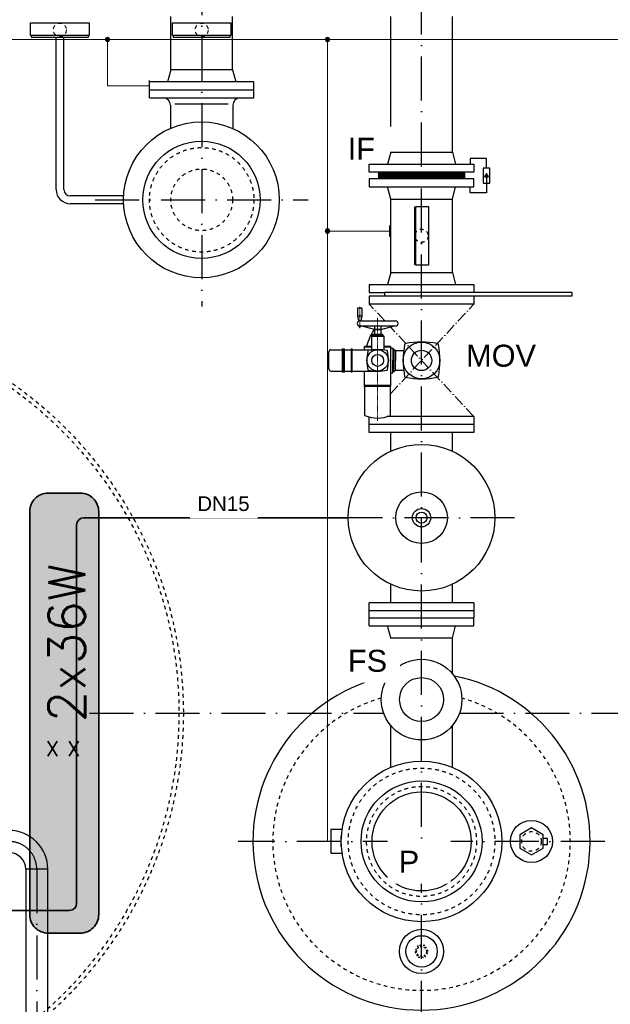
# Model space of a CAD drawing. Header units: millimetres. Extents: x -1777 to 1198744, y 17256 to 76241.
# Tile 15 of 201: x 69920 to 71532, y 42401 to 45086. Entities that reach past the tile are written whole.
import ezdxf
from ezdxf.enums import TextEntityAlignment as Align

# ---------------------------------------------------------------- set-up
doc = ezdxf.new("R2010")
doc.units = ezdxf.units.MM
for name, pattern in [('ACAD_ISO10W100', [18, 12, -3, 0, -3]), ('JIS_02_1.0', [2, 1, -1]), ('STRICHPUNKT', [25.4, 12.7, -6.35, 0, -6.35])]:
    doc.linetypes.add(name, pattern=pattern)
doc.layers.add('0_POL_masch Installation Bestand', color=7, linetype='Continuous')
for name, color, linetype, lineweight in [('Beschriftung', 7, 'Continuous', 9), ('elektro Installation', 7, 'Continuous', 35), ('Verz. Bandstahl 30x3_5mm auf Putz', 1, 'GRENZE2', 18)]:
    doc.layers.add(name, color=color, linetype=linetype, lineweight=lineweight)
doc.styles.add('LBB3.5M1000', font='isocp.shx', dxfattribs={"height": 3.5})
doc.styles.add('ROMANS', font='ROMANS', dxfattribs={"height": 0.2})
doc.linetypes.add('GRENZE2', pattern='A,6.35,-2.54,[132,ltypeshp.shx,S=2.54,R=0,X=-2.54,Y=0],-2.54,25.4', length=36.83)

msp = doc.modelspace()

# ---------------------------------------------------------------- hatches: boundary and pattern name
h = msp.add_hatch()
h.set_pattern_fill('NET3', color=256)
h.set_pattern_definition([(0, (116136.0072, 47871.1993), (0, 3.175), []), (60, (116136.0072, 47871.1993), (-2.74963066, 1.5875), []), (120, (116136.0072, 47871.1993), (-2.74963066, -1.5875), [])])
h.paths.add_polyline_path([(70899.59868, 44669.77003), (70899.59868, 44651.77003), (71134.59868, 44651.77003), (71134.59868, 44669.77003)])
at = {"linetype": 'Continuous', "ltscale": 10}
h = msp.add_hatch(color=256, dxfattribs=at)
h.dxf.hatch_style = 1
h.paths.add_polyline_path([(71194.60246, 44667.01744), (71189.19205, 44657.64632), (71200.01288, 44657.64632)])
h = msp.add_hatch(color=254)
h.dxf.hatch_style = 1
edge = h.paths.add_edge_path()
edge.add_line((68536.09828, 42594.77103), (68448.09828, 42594.77103))
edge.add_arc((68448.09828, 42644.77103), 50, 180, 270, ccw=False)
edge.add_line((68398.09828, 42644.77103), (68398.09828, 43744.77103))
edge.add_arc((68448.09828, 43744.77103), 50, 90, 180, ccw=False)
edge.add_line((68448.09828, 43794.77103), (68536.09828, 43794.77103))
edge.add_arc((68536.09828, 43744.77103), 50, 0, 90, ccw=False)
edge.add_line((68586.09828, 43744.77103), (68586.09828, 42644.77103))
edge.add_arc((68536.09828, 42644.77103), 50, -90, 0, ccw=False)
edge = h.paths.add_edge_path()
edge.add_line((70086.09828, 42594.77103), (69998.09828, 42594.77103))
edge.add_arc((69998.09828, 42644.77103), 50, 180, 270, ccw=False)
edge.add_line((69948.09828, 42644.77103), (69948.09828, 43744.77103))
edge.add_arc((69998.09828, 43744.77103), 50, 90, 180, ccw=False)
edge.add_line((69998.09828, 43794.77103), (70086.09828, 43794.77103))
edge.add_arc((70086.09828, 43744.77103), 50, 0, 90, ccw=False)
edge.add_line((70136.09828, 43744.77103), (70136.09828, 42644.77103))
edge.add_arc((70086.09828, 42644.77103), 50, -90, 0, ccw=False)
at = {"layer": 'Verz. Bandstahl 30x3_5mm auf Putz'}
h = msp.add_hatch(color=256, dxfattribs=at)
h.dxf.hatch_style = 1
edge = h.paths.add_edge_path()
edge.add_arc((70160.46776, 45032.27103), 6.01999, 0, 360)
h = msp.add_hatch(color=256, dxfattribs=at)
h.dxf.hatch_style = 1
edge = h.paths.add_edge_path()
edge.add_arc((70760.46816, 45032.27103), 6.01999, 0, 360)
h = msp.add_hatch(color=256, dxfattribs=at)
h.dxf.hatch_style = 1
edge = h.paths.add_edge_path()
edge.add_arc((70760.46816, 44509.68318), 6.01999, 0, 360)

# ---------------------------------------------------------------- linework, layer by layer
at = {"linetype": 'ACAD_ISO10W100', "ltscale": 10}
for p, q in [((70417.09828, 46119.28167), (70417.09828, 44303.85968)), ((71017.09828, 42344.56472), (71017.09828, 46119.28167)), ((70126.18693, 44594.77103), (70708.00963, 44594.77103)), ((71271.09768, 43727.77043), (70763.09888, 43727.77043)), ((70111.27976, 43194.77103), (70913.50774, 43194.77103)), ((71120.68882, 43194.77103), (73667.09828, 43194.77103)), ((71517.30459, 42844.77103), (70516.89197, 42844.77103)), ((69967.09828, 42768.77103), (69967.09828, 40482.8506))]:
    msp.add_line(p, q, dxfattribs=at)
for p, q in [((70332.94828, 44949.77103), (70332.94828, 45094.77103)), ((70501.24828, 44949.77103), (70501.24828, 45094.77103)), ((70332.94828, 44949.77103), (70324.10598, 44916.77103)), ((70501.24828, 44949.77103), (70332.94828, 44949.77103)), ((70501.24828, 44949.77103), (70510.09058, 44916.77103)), ((70559.59828, 44916.77103), (70274.59828, 44916.77103)), ((70274.59828, 44872.77103), (70274.59828, 44916.77103)), ((70559.59828, 44872.77103), (70559.59828, 44916.77103)), ((70274.59828, 44894.77103), (70559.59828, 44894.77103)), ((70274.59828, 44872.77103), (70559.59828, 44872.77103)), ((70332.09828, 44852.77103), (70332.09828, 44789.8019)), ((70489.01888, 44855.47453), (70343.92848, 44855.47453)), ((70502.09828, 44852.77103), (70502.09828, 44789.2567))]:
    msp.add_line(p, q)
at = {"linetype": 'Continuous', "ltscale": 10}
for p, q in [((70932.94868, 44724.77003), (70932.94788, 45094.77103)), ((71101.24788, 44724.77003), (71101.24788, 45094.77103)), ((71101.24868, 44724.77003), (71109.59868, 44691.77003)), ((71134.59868, 44669.77003), (71134.59868, 44651.77003)), ((70932.94868, 44596.77003), (70924.59868, 44629.77003)), ((71101.24868, 44596.77003), (71109.59868, 44629.77003)), ((70204.24068, 44605.42103), (70058.59828, 44605.42103)), ((70204.24068, 44584.12103), (70058.59828, 44584.12103)), ((70932.94788, 44396.77003), (70932.94788, 44596.77003)), ((70932.94788, 44596.77003), (71101.24788, 44596.77003)), ((70932.94868, 44596.77003), (71101.24868, 44596.77003)), ((71101.24788, 44396.77003), (71101.24788, 44596.77003)), ((70932.94788, 44396.77003), (70924.59788, 44363.77003)), ((70932.94788, 44396.77003), (71101.24788, 44396.77003)), ((71101.24788, 44396.77003), (71109.59788, 44363.77003)), ((70874.59788, 44363.77003), (70874.59788, 44341.77003)), ((70874.59788, 44363.77003), (71159.59788, 44363.77003)), ((70874.59788, 44341.77003), (70917.09868, 44341.77003)), ((70917.09868, 44331.77003), (70917.09868, 44341.77003)), ((71427.09788, 44341.77003), (70917.09868, 44341.77003)), ((71159.59788, 44363.77003), (71159.59788, 44341.77003)), ((71427.09788, 44341.77003), (71427.09788, 44331.77003)), ((71427.09788, 44331.77003), (70874.59788, 44331.77003)), ((70874.59788, 44331.77003), (70874.59788, 44309.77003)), ((71159.59788, 44331.77003), (71159.59788, 44309.77003)), ((71159.59788, 44309.77003), (70874.59788, 44309.77003)), ((70874.59868, 43959.77023), (70874.59868, 44002.6813)), ((71159.59788, 44003.77003), (70923.73309, 44003.77003)), ((71159.59788, 44003.77003), (71159.59788, 43959.77023)), ((71159.59788, 43981.77003), (70874.59788, 43981.77003)), ((71159.59788, 43959.77023), (70874.59868, 43959.77023)), ((70932.94828, 43909.2053), (70932.94828, 43959.77023)), ((71101.2492, 43909.20488), (71101.24828, 43959.77176)), ((70932.94828, 43495.77073), (70932.94828, 43546.33575)), ((71101.25672, 43495.77226), (71101.2558, 43546.33924)), ((71159.59788, 43495.77073), (70874.59868, 43495.77073)), ((70874.59868, 43473.77103), (70874.59868, 43495.77073)), ((71159.59788, 43495.77073), (71159.59788, 43473.77103)), ((70874.59828, 43454.77103), (70874.59868, 43473.77103)), ((70874.59828, 43454.77103), (71159.59828, 43454.77103)), ((70874.59828, 43432.77103), (70874.59828, 43454.77103)), ((71159.59788, 43473.77103), (70874.59868, 43473.77103)), ((71159.59788, 43473.77103), (71159.59788, 43454.77103)), ((71159.59828, 43432.77103), (71159.59828, 43454.77103)), ((70874.59828, 43432.77103), (71159.59828, 43432.77103)), ((70932.94828, 43399.77103), (70924.59828, 43432.77103)), ((71101.24828, 43399.77103), (71109.59828, 43432.77103)), ((70932.94828, 43302.61436), (70932.94828, 43399.77103)), ((70932.94828, 43399.77103), (71101.24828, 43399.77103)), ((71101.24828, 43302.61436), (71101.24828, 43399.77103)), ((70932.94828, 43046.95851), (70932.94828, 43160.9277)), ((71101.24828, 43046.95851), (71101.24828, 43160.9277)), ((69997.24828, 42768.77103), (69936.94828, 42768.77103)), ((69936.94828, 42768.77103), (69936.94828, 41294.77103)), ((69997.24828, 41294.77103), (69997.24828, 42768.77103))]:
    msp.add_line(p, q, dxfattribs=at)
at = {"linetype": 'Continuous', "lineweight": -2, "ltscale": 10}
for p, q in [((70019.94828, 44622.77103), (70019.94828, 45038.81067)), ((70041.24828, 44622.77103), (70041.24828, 45038.81067))]:
    msp.add_line(p, q, dxfattribs=at)
at = {"linetype": 'ACAD_ISO10W100', "lineweight": 18, "ltscale": 2.5}
for p, q in [((70916.95297, 44264.29404), (70874.59788, 44309.77003)), ((70932.1372, 44065.54908), (71159.59788, 44309.77003)), ((71159.59788, 44003.77003), (70932.14104, 44247.98685))]:
    msp.add_line(p, q, dxfattribs=at)
at = {"lineweight": 35}
for p, q in [((70095.8009, 43727.77038), (70817.09878, 43727.77048)), ((70075.8009, 42676.29749), (70075.8009, 43707.77038)), ((68739.92091, 42656.29749), (70055.8009, 42656.29749))]:
    msp.add_line(p, q, dxfattribs=at)
at = {"linetype": 'Continuous', "ltscale": 10}
for points in [[(69949.97368, 45042.63715), (69949.97368, 45077.39307), (70109.97328, 45077.39307), (70109.97328, 45042.63715)], [(70337.09848, 45042.63715), (70337.09848, 45077.39307), (70497.09808, 45077.39307), (70497.09808, 45042.63715)], [(69951.98265, 45042.63715), (69951.98265, 45038.81067), (70107.96431, 45038.81067), (70107.96431, 45042.63715)], [(70339.10745, 45042.63715), (70339.10745, 45038.81067), (70495.08911, 45038.81067), (70495.08911, 45042.63715)], [(71185.61147, 44640.52227), (71203.59346, 44640.52227), (71203.59346, 44681.01779), (71185.61147, 44681.01779)], [(71194.60246, 44667.01744), (71189.19205, 44657.64632), (71200.01288, 44657.64632)], [(70874.59868, 44629.77003), (71159.59868, 44629.77003), (71159.59868, 44651.77003), (70874.59868, 44651.77003)], [(71001.57008, 44574.76086), (70997.74359, 44574.76086), (70997.74359, 44418.7792), (71001.57008, 44418.7792)], [(71001.57008, 44576.76983), (71036.32599, 44576.76983), (71036.32599, 44416.77023), (71001.57008, 44416.77023)]]:
    msp.add_lwpolyline(points, close=True, dxfattribs=at)
for points in [[(71194.60246, 44681.01779), (71194.60246, 44707.44259), (71150.05598, 44707.44259), (71150.05598, 44691.77003)], [(71194.60246, 44660.77003), (71194.60246, 44614.09747), (71150.05598, 44614.09747), (71150.05598, 44629.77003)]]:
    msp.add_lwpolyline(points, dxfattribs=at)
for points in [[(70800.48892, 42877.04153), (70769.82775, 42877.04153), (70769.82775, 42812.50053), (70800.48892, 42812.50053)], [(71349.09828, 42836.57304), (71360.39426, 42836.57304), (71360.39426, 42852.96902), (71349.09828, 42852.96902)]]:
    msp.add_lwpolyline(points)
msp.add_lwpolyline([(71317.09828, 42807.82061), (71349.09828, 42826.29582), (71349.09828, 42863.24624), (71317.09828, 42881.72145), (71285.09828, 42863.24624), (71285.09828, 42826.29582)], close=True)
at = {"linetype": 'JIS_02_1.0', "ltscale": 5}
msp.add_lwpolyline([(70998.62307, 42544.77103), (71007.86068, 42528.77103), (71026.33589, 42528.77103), (71035.57349, 42544.77103), (71026.33589, 42560.77103), (71007.86068, 42560.77103)], close=True, dxfattribs=at)
at = {"linetype": 'JIS_02_1.0', "lineweight": 18, "ltscale": 10}
for centre in [(70029.97348, 45058.16536), (70417.09828, 45058.16536)]:
    msp.add_circle(centre, 18, dxfattribs=at)
for centre, radius in [((70416.47368, 44594.77103), 212.5), ((70416.47368, 44594.77103), 160), ((71017.09828, 42844.77103), 219), ((71017.09828, 42844.77103), 165), ((71017.09828, 42844.77103), 135), ((71317.09828, 42844.77103), 57.5), ((71017.09828, 42544.77103), 60.31266), ((71017.09828, 42544.77103), 43.0192)]:
    msp.add_circle(centre, radius)
at = {"linetype": 'JIS_02_1.0', "ltscale": 10}
for centre, radius in [((70417.09828, 44594.77103), 142.5), ((70417.09828, 44594.77103), 84.15), ((71017.09828, 44496.77003), 18), ((71017.09828, 42844.77103), 200), ((71017.09828, 42844.77103), 150), ((71317.09828, 42844.77103), 26.9)]:
    msp.add_circle(centre, radius, dxfattribs=at)
at = {"color": 253, "linetype": 'JIS_02_1.0', "ltscale": 10}
for radius in [1100, 1088]:
    msp.add_circle((69267.09828, 43194.77103), radius, dxfattribs=at)
at = {"linetype": 'Continuous', "ltscale": 10}
for centre, radius in [((71017.09828, 43727.77053), 199.9995), ((71017.09828, 43727.77043), 70.37313), ((71017.09828, 43727.77048), 24.99975), ((71017.09828, 43727.77048), 14.99995), ((71017.09828, 43231.77103), 110), ((71017.09828, 43231.77103), 60)]:
    msp.add_circle(centre, radius, dxfattribs=at)
at = {"linetype": 'JIS_02_1.0', "ltscale": 5}
msp.add_circle((71017.09828, 42544.77103), 13.45, dxfattribs=at)
for centre, radius, start, end in [((70312.09828, 44852.77103), 20, 0, 90), ((70522.09828, 44852.77103), 20, 90, 180), ((71017.09828, 42844.77103), 460, 101.19193864, 78.80806136)]:
    msp.add_arc(centre, radius, start, end)
at = {"linetype": 'Continuous', "lineweight": -2, "ltscale": 10}
for radius in [38.65, 17.35]:
    msp.add_arc((70058.59828, 44622.77103), radius, 180, 270, dxfattribs=at)
at = {"lineweight": 35}
for centre, start, end in [((70095.8009, 43707.77038), 90.00000616, 180), ((70055.8009, 42676.29749), 270, 0)]:
    msp.add_arc(centre, 20, start, end, dxfattribs=at)
at = {"linetype": 'JIS_02_1.0', "ltscale": 10}
msp.add_arc((71017.09828, 42844.77103), 406, 105.71017455, 74.28982545, dxfattribs=at)
at = {"linetype": 'Continuous', "ltscale": 10}
for radius in [106.15, 45.85]:
    msp.add_arc((69891.09828, 42768.77103), radius, 0, 90, dxfattribs=at)
at = {"linetype": 'ACAD_ISO10W100', "ltscale": 10}
msp.add_arc((69891.09828, 42768.77103), 76, 0, 90, dxfattribs=at)
at = {"layer": '0_POL_masch Installation Bestand'}
for p, q in [((70853.86194, 44299.39255), (70842.71956, 44299.39255)), ((70842.71956, 44299.39255), (70842.71956, 44277.10778)), ((70853.86194, 44299.39255), (70853.86194, 44277.10778)), ((70842.71956, 44277.10778), (70844.97897, 44264.29404)), ((70853.86194, 44277.10778), (70842.71956, 44277.10778)), ((70851.60253, 44264.29404), (70844.97897, 44264.29404)), ((70848.29075, 44264.29404), (70946.34374, 44264.29404)), ((70853.86194, 44277.10778), (70851.60253, 44264.29404)), ((70848.29075, 44250.92318), (70946.34374, 44250.92318)), ((70888.96045, 44240.89503), (70851.5349, 44250.92318)), ((70888.96045, 44250.92318), (70888.96045, 44240.89503)), ((70905.67403, 44240.89503), (70888.96045, 44240.89503)), ((70888.96045, 44239.78079), (70888.96045, 44228.63841)), ((70905.67403, 44239.78079), (70888.96045, 44239.78079)), ((70891.74605, 44240.89503), (70891.74605, 44239.78079)), ((70902.88844, 44240.89503), (70902.88844, 44239.78079)), ((70905.67403, 44250.92318), (70905.67403, 44240.89503)), ((70905.67403, 44240.89503), (70943.09958, 44250.92318)), ((70905.67403, 44239.78079), (70905.67403, 44228.63841)), ((70880.60367, 44223.06722), (70883.38926, 44225.85281)), ((70880.60367, 44223.06722), (70914.03082, 44223.06722)), ((70880.60367, 44223.06722), (70880.60367, 44186.01879)), ((70883.38926, 44228.63841), (70911.24522, 44228.63841)), ((70883.38926, 44225.85281), (70883.38926, 44228.63841)), ((70883.38926, 44225.85281), (70911.24522, 44225.85281)), ((70911.24522, 44225.85281), (70911.24522, 44228.63841)), ((70914.03082, 44223.06722), (70911.24522, 44225.85281)), ((70914.03082, 44223.06722), (70914.03082, 44185.01173)), ((70764.16574, 44133.09246), (70764.16574, 44180.44759)), ((70769.73694, 44186.01879), (70801.12155, 44186.01879)), ((70801.12155, 44124.73567), (70801.12155, 44188.80438)), ((70801.12155, 44188.80438), (70806.69274, 44188.80438)), ((70803.90714, 44188.80438), (70803.90714, 44124.73567)), ((70806.69274, 44124.73567), (70806.69274, 44188.80438)), ((70806.69274, 44186.01879), (70825.24963, 44186.01879)), ((70825.24963, 44188.80438), (70828.03523, 44188.80438)), ((70825.24963, 44188.80438), (70825.24963, 44124.73567)), ((70828.03523, 44124.73567), (70828.03523, 44188.80438)), ((70828.03523, 44186.01879), (70897.31724, 44186.01879)), ((70861.66161, 44186.01879), (70861.66161, 44194.65413)), ((70880.60367, 44194.65413), (70861.66161, 44194.65413)), ((70880.60367, 44192.98278), (70861.66161, 44192.98278)), ((70932.97288, 44194.65413), (70914.03082, 44194.65413)), ((70932.97288, 44192.98278), (70914.03082, 44192.98278)), ((70932.97288, 44085.80833), (70932.97288, 44194.65413)), ((70932.97288, 44190.19718), (70939.10119, 44190.19718)), ((70939.10119, 44190.19718), (70939.10119, 44156.77002)), ((70939.10119, 44187.41158), (70941.88678, 44187.41158)), ((70941.88678, 44187.41158), (70941.88678, 44156.77002)), ((70941.88678, 44187.41158), (70945.82621, 44183.47216)), ((70945.82621, 44183.47216), (70945.82621, 44156.77002)), ((70945.82621, 44183.47216), (70968.45585, 44183.47216)), ((70939.10118, 44123.34287), (70939.10119, 44156.77002)), ((70941.88678, 44126.12846), (70941.88678, 44156.77002)), ((70945.82621, 44130.06789), (70945.82621, 44156.77002)), ((70769.73694, 44127.52126), (70801.12155, 44127.52126)), ((70806.69274, 44124.73567), (70801.12155, 44124.73567)), ((70806.69274, 44127.52126), (70825.24963, 44127.52126)), ((70828.03523, 44124.73567), (70825.24963, 44124.73567)), ((70828.03523, 44127.52126), (70897.31724, 44127.52126)), ((70861.66161, 44085.80833), (70861.66161, 44127.52126)), ((70932.97287, 44123.34287), (70939.10118, 44123.34287)), ((70939.10118, 44126.12846), (70941.88678, 44126.12846)), ((70941.88678, 44126.12846), (70945.82621, 44130.06789)), ((70945.82621, 44130.06789), (70968.45585, 44130.06789)), ((70932.97288, 44088.59392), (70861.66161, 44088.59392)), ((70932.97288, 44085.80833), (70861.66161, 44085.80833)), ((70862.49729, 44006.93494), (70862.49729, 44085.80833)), ((70932.1372, 44006.93494), (70932.1372, 44085.80833))]:
    msp.add_line(p, q, dxfattribs=at)
at = {"layer": '0_POL_masch Installation Bestand', "linetype": 'STRICHPUNKT', "lineweight": 18, "ltscale": 0.1}
for p, q in [((70848.29075, 44244.32288), (70848.29075, 44302.87031)), ((70897.31724, 44272.67226), (70897.31724, 43991.42995)), ((70848.29075, 44250.92318), (70846.27092, 44247.42474)), ((70848.29075, 44250.92318), (70850.31058, 44247.42474))]:
    msp.add_line(p, q, dxfattribs=at)
at = {"layer": '0_POL_masch Installation Bestand'}
for centre, radius in [((71017.09788, 44156.77003), 50.14073), ((70897.31724, 44156.77002), 29.24876), ((71017.09788, 44156.77003), 27.85597), ((70897.31724, 44156.77002), 16.24931)]:
    msp.add_circle(centre, radius, dxfattribs=at)
for centre, radius, start, end in [((70848.29075, 44257.60861), 6.68543, 90, 270), ((70946.34374, 44257.60861), 6.68543, 270, 90), ((71017.09788, 44156.77002), 154.60059, 146.8752976, 165.81550423), ((71017.09789, 43968.28804), 238.62272, 79.41080861, 100.58919629), ((70769.73694, 44180.44759), 5.57119, 90, 180), ((71007.26507, 44156.77003), 139.19659, 169.41081001, 190.58919768), ((70872.03626, 44182.05101), 1.62493, 100.58919629, 169.41081001), ((70897.31725, 44046.8222), 139.19659, 79.41080861, 100.58919629), ((70922.59823, 44182.05101), 1.62493, 10.58919489, 79.41080861), ((70787.36942, 44156.77002), 139.19659, 349.4108081, 10.58919489), ((71205.57987, 44156.77004), 238.62272, 169.41081001, 190.58919768), ((70973.75904, 44200.10886), 2.7856, 100.58919629, 169.41081001), ((71060.43672, 44200.10887), 2.7856, 10.58919489, 79.41080861), ((70828.61589, 44156.77003), 238.62272, 349.4108081, 10.58919489), ((70769.73694, 44133.09246), 5.57119, 180, 270), ((70872.03626, 44131.48904), 1.62493, 190.58919768, 259.41081141), ((70897.31723, 44266.71785), 139.19659, 259.41081141, 280.5891982), ((70922.59823, 44131.48904), 1.62493, 280.5891982, 349.4108081), ((70973.75905, 44113.43119), 2.7856, 190.58919768, 259.41081141), ((71017.09786, 44345.25202), 238.62272, 259.41081141, 280.5891982), ((71060.43672, 44113.4312), 2.7856, 280.5891982, 349.4108081), ((70897.31724, 44086.6553), 86.9929, 246.40544065, 293.59455935)]:
    msp.add_arc(centre, radius, start, end, dxfattribs=at)
at = {"layer": 'elektro Installation', "linetype": 'Continuous', "ltscale": 100}
msp.add_lwpolyline([(70086.09828, 42594.77103), (69998.09828, 42594.77103, -0.4142135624), (69948.09828, 42644.77103), (69948.09828, 43744.77103, -0.4142135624), (69998.09828, 43794.77103), (70086.09828, 43794.77103, -0.4142135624), (70136.09828, 43744.77103), (70136.09828, 42644.77103, -0.4142135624)], format="xyb", close=True, dxfattribs=at)
at = {"layer": 'Verz. Bandstahl 30x3_5mm auf Putz', "ltscale": 2}
for p, q in [((65429.59828, 45032.27103), (71989.49197, 45032.27103)), ((70160.46776, 45032.27103), (70160.46776, 44905.77103)), ((70760.46816, 45032.27103), (70760.46816, 42844.77103)), ((70160.46776, 44905.77103), (70273.66089, 44905.77103)), ((70760.46816, 44509.68318), (70929.30392, 44509.68318))]:
    msp.add_line(p, q, dxfattribs=at)
at = {"layer": 'Verz. Bandstahl 30x3_5mm auf Putz'}
for p, q in [((70273.66089, 44920.77103), (70273.66089, 44890.77103)), ((70929.30392, 44524.68318), (70929.30392, 44494.68318)), ((70760.46816, 42844.77103), (70797.16089, 42844.77103)), ((70797.16089, 42859.77103), (70797.16089, 42829.77103))]:
    msp.add_line(p, q, dxfattribs=at)
at = {"layer": 'Verz. Bandstahl 30x3_5mm auf Putz', "linetype": 'Continuous'}
for centre in [(70160.46776, 45032.27103), (70760.46816, 45032.27103), (70760.46816, 44509.68318)]:
    msp.add_circle(centre, 6.01999, dxfattribs=at)

# ---------------------------------------------------------------- texts
at = {"layer": 'elektro Installation', "linetype": 'Continuous', "ltscale": 100, "style": 'ROMANS'}
msp.add_text('2x36W', height=100, rotation=90, dxfattribs=at).set_placement((69998.80895, 43169.93219), align=Align.TOP_LEFT)
for p in [(70009.96171, 43118.69114), (70068.34613, 43118.69114)]:
    msp.add_text('X', height=41.67311, dxfattribs=at).set_placement(p, align=Align.TOP_CENTER)

# ---------------------------------------------------------------- next in the draw order: texts
at = {"layer": 'Beschriftung', "color": 1, "char_height": 60, "width": 111.9584505, "attachment_point": 1, "style": 'LBB3.5M1000', "bg_fill": 2}
for s, insert in [('{\\fArial|b0|i0|c0|p34;\\C256;IF}', (70815.7166, 44764.04856)), ('{\\fArial|b0|i0|c0|p34;\\C256;MOV}', (71138.64704, 44199.70844)), ('{\\fArial|b0|i0|c0|p34;\\C256;FS}', (70816.11778, 43367.48473)), ('{\\fArial|b0|i0|c0|p34;\\C256;P}', (70954.93461, 42819.4121))]:
    msp.add_mtext(s, dxfattribs=dict(at, insert=insert))
at = {"layer": 'Beschriftung', "insert": (70405.10853, 43786.09123), "char_height": 40, "width": 144.484593, "attachment_point": 1, "style": 'LBB3.5M1000', "bg_fill": 2}
msp.add_mtext('{\\fArial|b0|i0|c0|p34;DN15}', dxfattribs=at)

# ---------------------------------------------------------------- next in the draw order: linework, layer by layer
at = {"linetype": 'Continuous', "ltscale": 10}
for p, q in [((70932.94868, 44724.77003), (70924.59868, 44691.77003)), ((70932.94868, 44724.77003), (71101.24868, 44724.77003)), ((70899.59868, 44669.77003), (70899.59868, 44651.77003))]:
    msp.add_line(p, q, dxfattribs=at)
msp.add_lwpolyline([(70874.59868, 44691.77003), (71159.59868, 44691.77003), (71159.59868, 44669.77003), (70874.59868, 44669.77003)], close=True, dxfattribs=at)

doc.saveas('drawing.dxf')
